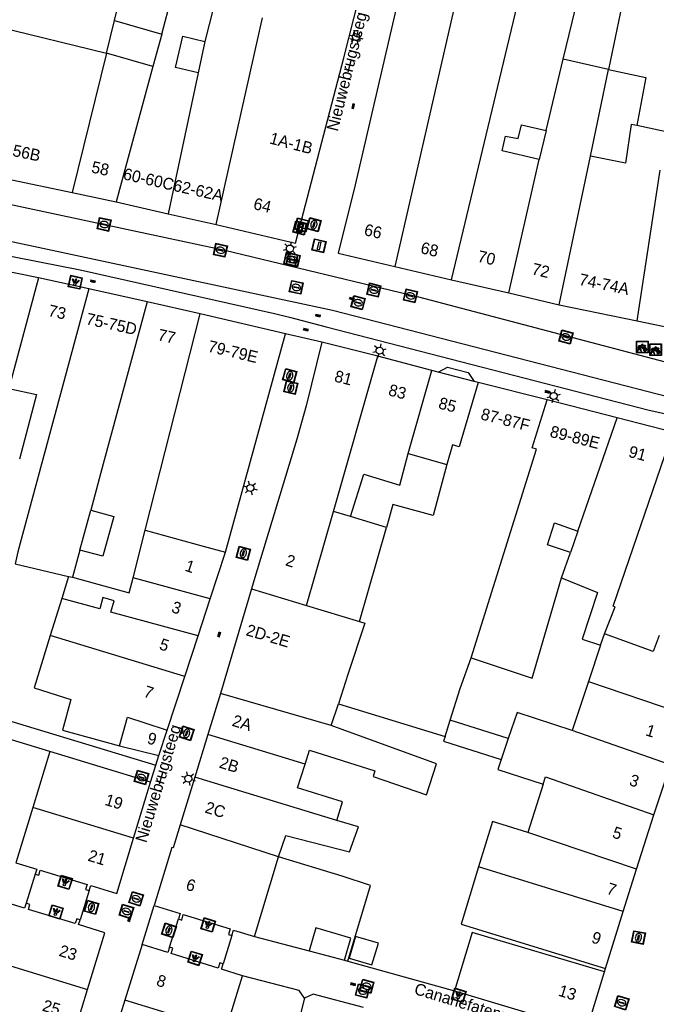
# Model space of a CAD drawing. Header units: metres. Extents: x 93870 to 95789, y 463036 to 464040.
# Tile 25 of 256: x 94020 to 94074, y 463385 to 463469. Entities that reach past the tile are written whole.
import ezdxf
from ezdxf.enums import TextEntityAlignment as Align

# ---------------------------------------------------------------- set-up
doc = ezdxf.new("R2010")
doc.units = ezdxf.units.M
doc.header["$LTSCALE"] = 25.4
for name, color, linetype in [('B_BEBOUWINGSGRENS_0', 1, 'Continuous'), ('B_LUIFEL_1', 200, 'Continuous'), ('B_OVERBOUWLIJN_LIJN_1', 7, 'Continuous'), ('B_TUSSENMUUR_0', 7, 'Continuous'), ('Q_BRANDKRAAN_0', 5, 'Continuous'), ('Q_CAI-KAST_0', 10, 'Continuous'), ('Q_FIETSENREK_0', 6, 'Continuous'), ('Q_INSPECTIE_OF_RIOOLPUT_0', 253, 'Continuous'), ('Q_KOLK_0', 254, 'Continuous'), ('Q_LICHTMAST_0', 2, 'Continuous'), ('Q_LICHTPUNT_1', 7, 'Continuous'), ('Q_STRAATNAAMBORD_0', 7, 'Continuous'), ('Q_WATERLEIDINGPUT_0', 5, 'Continuous'), ('S_GBKN_SYMBOOL_OV_GROOT_0', 7, 'Continuous'), ('T_MUUR_30CM_0', 10, 'Continuous'), ('V_WEGGRENS_0', 7, 'Continuous'), ('Z_GBKN_HUISNUMMER_0', 252, 'Continuous'), ('Z_STRAATNAAM_0', 252, 'Continuous')]:
    doc.layers.add(name, color=color, linetype=linetype)
doc.layers.add('Q_AFSLUITPAAL_0', color=7, linetype='Continuous', true_color=0xf86a3a)

# ---------------------------------------------------------------- blocks, each defined once
blk = doc.blocks.new('Q_STRAATNAAMBORD')
for points in [[(-0.5, 0.5), (0.5, 0.5), (0.5, -0.5), (-0.5, -0.5)], [(-0.369, 0.22), (0.358, 0.22), (0.358, -0.214), (-0.369, -0.214)]]:
    blk.add_lwpolyline(points, close=True)
for points in [[(-0.442, 0.464), (0.438, 0.464, -0.414214), (0.459, 0.442), (0.459, -0.437, -0.414214), (0.438, -0.459), (-0.442, -0.459, -0.414214), (-0.463, -0.437), (-0.463, 0.442), (-0.463, 0.444), (-0.463, 0.446), (-0.463, 0.448), (-0.462, 0.45), (-0.461, 0.451), (-0.46, 0.453), (-0.459, 0.455), (-0.458, 0.456), (-0.457, 0.457), (-0.456, 0.459), (-0.454, 0.46), (-0.453, 0.461), (-0.451, 0.462), (-0.449, 0.462), (-0.447, 0.463), (-0.446, 0.463), (-0.444, 0.464), (-0.442, 0.464)], [(-0.287, 0.16), (0.281, 0.16, -0.414214), (0.303, 0.139), (0.303, -0.134, -0.414214), (0.281, -0.156), (-0.287, -0.156, -0.414214), (-0.308, -0.134), (-0.308, 0.139), (-0.308, 0.14), (-0.308, 0.142), (-0.307, 0.144), (-0.307, 0.146), (-0.306, 0.148), (-0.305, 0.149), (-0.304, 0.151), (-0.303, 0.152), (-0.302, 0.154), (-0.3, 0.155), (-0.299, 0.156), (-0.297, 0.157), (-0.296, 0.158), (-0.294, 0.159), (-0.292, 0.159), (-0.29, 0.16), (-0.288, 0.16), (-0.287, 0.16)]]:
    blk.add_lwpolyline(points, format="xyb")
blk = doc.blocks.new('Q_CAI-KAST')
for points in [[(-0.5, 0.5), (0.5, 0.5), (0.5, -0.5), (-0.5, -0.5)], [(-0.262, 0.264), (0.25, 0.264), (0.25, 0.187), (-0.262, 0.187)], [(-0.262, 0.107), (0.25, 0.107), (0.25, -0.332), (-0.262, -0.332)]]:
    blk.add_lwpolyline(points, close=True)
blk.add_lwpolyline([(-0.442, 0.464), (0.438, 0.464, -0.414214), (0.459, 0.442), (0.459, -0.437, -0.414214), (0.438, -0.459), (-0.442, -0.459, -0.414214), (-0.463, -0.437), (-0.463, 0.442), (-0.463, 0.444), (-0.463, 0.446), (-0.463, 0.448), (-0.462, 0.45), (-0.461, 0.451), (-0.46, 0.453), (-0.459, 0.455), (-0.458, 0.456), (-0.457, 0.457), (-0.456, 0.459), (-0.454, 0.46), (-0.453, 0.461), (-0.451, 0.462), (-0.449, 0.462), (-0.447, 0.463), (-0.446, 0.463), (-0.444, 0.464), (-0.442, 0.464)], format="xyb")
blk.add_circle((-0.177, -0.034), 0.0354)
blk = doc.blocks.new('Q_LICHTMAST')
for points in [[(-0.26, 0.15), (-0.52, 0.3)], [(0, 0.3), (0, 0.6)], [(0.26, 0.15), (0.52, 0.3)], [(-0.26, -0.15), (-0.52, -0.3)], [(0, -0.3), (0, -0.6)], [(0.26, -0.15), (0.52, -0.3)]]:
    blk.add_lwpolyline(points)
blk.add_circle((0, 0), 0.3)
blk = doc.blocks.new('Q_AFSLUITPAAL')
for points in [[(-0.5, 0.5), (0.5, 0.5), (0.5, -0.5), (-0.5, -0.5)], [(-0.08, 0.333), (0.071, 0.333), (0.071, -0.329), (-0.08, -0.329)]]:
    blk.add_lwpolyline(points, close=True)
blk.add_lwpolyline([(-0.442, 0.464), (0.438, 0.464, -0.414214), (0.459, 0.442), (0.459, -0.437, -0.414214), (0.438, -0.459), (-0.442, -0.459, -0.414214), (-0.463, -0.437), (-0.463, 0.442), (-0.463, 0.444), (-0.463, 0.446), (-0.463, 0.448), (-0.462, 0.45), (-0.461, 0.451), (-0.46, 0.453), (-0.459, 0.455), (-0.458, 0.456), (-0.457, 0.457), (-0.456, 0.459), (-0.454, 0.46), (-0.453, 0.461), (-0.451, 0.462), (-0.449, 0.462), (-0.447, 0.463), (-0.446, 0.463), (-0.444, 0.464), (-0.442, 0.464)], format="xyb")
blk = doc.blocks.new('Q_BRANDKRAAN')
blk.add_lwpolyline([(-0.5, 0.5), (0.5, 0.5), (0.5, -0.5), (-0.5, -0.5)], close=True)
for points in [[(-0.442, 0.464), (0.438, 0.464, -0.414214), (0.459, 0.442), (0.459, -0.437, -0.414214), (0.438, -0.459), (-0.442, -0.459, -0.414214), (-0.463, -0.437), (-0.463, 0.442), (-0.463, 0.444), (-0.463, 0.446), (-0.463, 0.448), (-0.462, 0.45), (-0.461, 0.451), (-0.46, 0.453), (-0.459, 0.455), (-0.458, 0.456), (-0.457, 0.457), (-0.456, 0.459), (-0.454, 0.46), (-0.453, 0.461), (-0.451, 0.462), (-0.449, 0.462), (-0.447, 0.463), (-0.446, 0.463), (-0.444, 0.464), (-0.442, 0.464)], [(-0.345, 0.105, 0.380426), (-0.276, -0.18)], [(-0.008, 0.266, 0.240218), (-0.345, 0.105)], [(-0.194, 0.045, 0.853344), (-0.194, -0.032)], [(0.331, 0.111, 0.240191), (-0.008, 0.266)], [(0.185, -0.032, 0.849746), (0.185, 0.045)], [(0.267, -0.176, 0.380426), (0.331, 0.111)], [(-0.276, -0.18, 0.148452), (0.012, -0.257)], [(0.012, -0.257, 0.131742), (0.267, -0.176)]]:
    blk.add_lwpolyline(points, format="xyb")
for points in [[(-0.194, 0.045), (0.185, 0.045)], [(0.185, -0.032), (-0.194, -0.032)]]:
    blk.add_lwpolyline(points)
blk = doc.blocks.new('Q_INSPECTIE_OF_RIOOLPUT')
blk.add_lwpolyline([(-0.5, 0.5), (0.5, 0.5), (0.5, -0.5), (-0.5, -0.5)], close=True)
for points in [[(-0.442, 0.464), (0.438, 0.464, -0.414214), (0.459, 0.442), (0.459, -0.437, -0.414214), (0.438, -0.459), (-0.442, -0.459, -0.414214), (-0.463, -0.437), (-0.463, 0.442), (-0.463, 0.444), (-0.463, 0.446), (-0.463, 0.448), (-0.462, 0.45), (-0.461, 0.451), (-0.46, 0.453), (-0.459, 0.455), (-0.458, 0.456), (-0.457, 0.457), (-0.456, 0.459), (-0.454, 0.46), (-0.453, 0.461), (-0.451, 0.462), (-0.449, 0.462), (-0.447, 0.463), (-0.446, 0.463), (-0.444, 0.464), (-0.442, 0.464)], [(-0.345, 0.105, 0.380426), (-0.276, -0.18)], [(-0.008, 0.266, 0.240218), (-0.345, 0.105)], [(-0.194, 0.045, 0.853344), (-0.194, -0.032)], [(0.331, 0.111, 0.240191), (-0.008, 0.266)], [(0.185, -0.032, 0.849746), (0.185, 0.045)], [(0.267, -0.176, 0.380426), (0.331, 0.111)], [(-0.276, -0.18, 0.148452), (0.012, -0.257)], [(0.012, -0.257, 0.131742), (0.267, -0.176)]]:
    blk.add_lwpolyline(points, format="xyb")
for points in [[(-0.194, 0.045), (0.185, 0.045)], [(0.185, -0.032), (-0.194, -0.032)]]:
    blk.add_lwpolyline(points)
blk = doc.blocks.new('Q_KOLK')
blk.add_lwpolyline([(-0.5, 0.5), (0.5, 0.5), (0.5, -0.5), (-0.5, -0.5)], close=True)
for points in [[(-0.442, 0.464), (0.438, 0.464, -0.414214), (0.459, 0.442), (0.459, -0.437, -0.414214), (0.438, -0.459), (-0.442, -0.459, -0.414214), (-0.463, -0.437), (-0.463, 0.442, -0.414214), (-0.442, 0.464)], [(-0.345, 0.105, 0.380426), (-0.276, -0.18)], [(-0.008, 0.266, 0.240218), (-0.345, 0.105)], [(-0.194, 0.045, 0.853344), (-0.194, -0.032)], [(0.331, 0.111, 0.240191), (-0.008, 0.266)], [(0.185, -0.032, 0.849746), (0.185, 0.045)], [(0.267, -0.176, 0.380426), (0.331, 0.111)], [(-0.276, -0.18, 0.148452), (0.012, -0.257)], [(0.012, -0.257, 0.131742), (0.267, -0.176)]]:
    blk.add_lwpolyline(points, format="xyb")
for points in [[(-0.194, 0.045), (0.185, 0.045)], [(0.185, -0.032), (-0.194, -0.032)]]:
    blk.add_lwpolyline(points)
blk = doc.blocks.new('Q_WATERLEIDINGPUT')
blk.add_lwpolyline([(-0.5, 0.5), (0.5, 0.5), (0.5, -0.5), (-0.5, -0.5)], close=True)
for points in [[(-0.442, 0.464), (0.438, 0.464, -0.414214), (0.459, 0.442), (0.459, -0.437, -0.414214), (0.438, -0.459), (-0.442, -0.459, -0.414214), (-0.463, -0.437), (-0.463, 0.442), (-0.463, 0.444), (-0.463, 0.446), (-0.463, 0.448), (-0.462, 0.45), (-0.461, 0.451), (-0.46, 0.453), (-0.459, 0.455), (-0.458, 0.456), (-0.457, 0.457), (-0.456, 0.459), (-0.454, 0.46), (-0.453, 0.461), (-0.451, 0.462), (-0.449, 0.462), (-0.447, 0.463), (-0.446, 0.463), (-0.444, 0.464), (-0.442, 0.464)], [(-0.345, 0.105, 0.380426), (-0.276, -0.18)], [(-0.008, 0.266, 0.240218), (-0.345, 0.105)], [(-0.194, 0.045, 0.853344), (-0.194, -0.032)], [(0.331, 0.111, 0.240191), (-0.008, 0.266)], [(0.185, -0.032, 0.849746), (0.185, 0.045)], [(0.267, -0.176, 0.380426), (0.331, 0.111)], [(-0.276, -0.18, 0.148452), (0.012, -0.257)], [(0.012, -0.257, 0.131742), (0.267, -0.176)]]:
    blk.add_lwpolyline(points, format="xyb")
for points in [[(-0.194, 0.045), (0.185, 0.045)], [(0.185, -0.032), (-0.194, -0.032)]]:
    blk.add_lwpolyline(points)
blk = doc.blocks.new('Q_LICHTPUNT')
for points in [[(-0.5, 0.5), (0.5, 0.5), (0.5, -0.5), (-0.5, -0.5)], [(-0.463, 0.464), (0.459, 0.464), (0.459, -0.459), (-0.463, -0.459)], [(-0.123, 0.08), (-0.077, 0.051), (-0.255, -0.233), (-0.301, -0.204)], [(-0.033, 0.032), (0.021, 0.032), (0.021, -0.303), (-0.033, -0.303)], [(0.075, 0.051), (0.121, 0.079), (0.293, -0.209), (0.247, -0.236)]]:
    blk.add_lwpolyline(points, close=True)
blk.add_circle((-0.002, 0.21), 0.103)
blk = doc.blocks.new('Q_FIETSENREK')
for points in [[(-0.5, 0.5), (0.5, 0.5), (0.5, -0.5), (-0.5, -0.5)], [(-0.063, 0.145), (0.184, 0.054), (0.037, -0.093)]]:
    blk.add_lwpolyline(points, close=True)
for points in [[(-0.442, 0.464), (0.438, 0.464, -0.414214), (0.459, 0.442), (0.459, -0.437, -0.414214), (0.438, -0.459), (-0.442, -0.459, -0.414214), (-0.463, -0.437), (-0.463, 0.442), (-0.463, 0.444), (-0.463, 0.446), (-0.463, 0.448), (-0.462, 0.45), (-0.461, 0.451), (-0.46, 0.453), (-0.459, 0.455), (-0.458, 0.456), (-0.457, 0.457), (-0.456, 0.459), (-0.454, 0.46), (-0.453, 0.461), (-0.451, 0.462), (-0.449, 0.462), (-0.447, 0.463), (-0.446, 0.463), (-0.444, 0.464), (-0.442, 0.464)], [(-0.181, 0.106, 0.847256), (-0.324, -0.144)], [(-0.193, 0.075, 0.842492), (-0.305, -0.118)], [(-0.171, 0.065, 0.053288), (-0.193, 0.075)], [(-0.185, -0.134, 0.502492), (-0.147, 0.044)], [(-0.149, 0.089, 0.06236), (-0.181, 0.106)], [(-0.165, -0.161, 0.494489), (-0.125, 0.068)], [(-0.324, -0.144, 0.089606), (-0.421, -0.348)], [(-0.296, -0.162, 0.110942), (-0.375, -0.348)], [(-0.294, -0.105, 0.006942), (-0.305, -0.118)], [(-0.296, -0.162, 0.02458), (-0.283, -0.168)], [(-0.212, -0.105, 0.381614), (-0.294, -0.105)], [(-0.283, -0.168, 0.148109), (-0.198, -0.173)], [(-0.223, -0.136, 0.533998), (-0.276, -0.136)], [(-0.276, -0.136, 0.009682), (-0.271, -0.138)], [(-0.271, -0.138, 0.120201), (-0.218, -0.144)], [(-0.218, -0.144, 0.003554), (-0.223, -0.136)], [(-0.185, -0.134, 0.017985), (-0.212, -0.105)], [(-0.122, -0.348, 0.075837), (-0.198, -0.173)], [(-0.075, -0.348, 0.094234), (-0.165, -0.161)], [(0.095, -0.16, 0.385208), (0.186, -0.333)], [(0.209, -0.054, 0.224648), (0.108, -0.128)], [(0.126, -0.171, 0.376993), (0.197, -0.303)], [(0.212, -0.086, 0.20829), (0.139, -0.139)], [(0.186, -0.333, 1), (0.287, -0.06)], [(0.197, -0.303, 1), (0.276, -0.09)], [(0.287, -0.06, 0.086253), (0.238, -0.051)], [(0.276, -0.09, 0.079305), (0.241, -0.083)]]:
    blk.add_lwpolyline(points, format="xyb")
for points in [[(-0.171, 0.065), (-0.263, -0.038), (-0.239, -0.059), (-0.147, 0.044)], [(0.081, 0.221), (-0.003, 0.252), (-0.149, 0.089)], [(-0.125, 0.068), (-0.086, 0.111), (0.018, -0.131), (0.095, -0.16)], [(0.238, -0.051), (0.229, 0.053), (0.261, 0.093), (0.302, 0.078), (0.314, 0.11), (0.192, 0.155), (0.18, 0.123), (0.231, 0.104), (0.207, 0.076), (-0.04, 0.167), (0, 0.216), (0.07, 0.191), (0.081, 0.221)], [(0.209, -0.054), (0.199, 0.029), (0.057, -0.108)], [(-0.421, -0.348), (-0.375, -0.348)], [(-0.122, -0.348), (-0.075, -0.348)], [(0.057, -0.108), (0.108, -0.128)], [(0.126, -0.171), (0.253, -0.218), (0.241, -0.083)], [(0.139, -0.139), (0.222, -0.17), (0.212, -0.086)]]:
    blk.add_lwpolyline(points)
blk = doc.blocks.new('S_GBKN_SYMBOOL_OV_GROOT')
for points in [[(-0.21875, 0.0625), (0.21875, 0.0625)], [(-0.21875, 0), (0.21875, 0)], [(-0.1875, 0.0625), (-0.1875, 0)], [(-0.125, 0.09375), (-0.125, 0.0625)], [(-0.125, 0), (-0.125, -0.0625)], [(-0.0625, 0.0625), (-0.0625, 0)], [(0, 0.09375), (0, 0.0625)], [(0, 0), (0, -0.0625)], [(0.0625, 0.0625), (0.0625, 0)], [(0.125, 0.09375), (0.125, 0.0625)], [(0.125, 0), (0.125, -0.0625)], [(0.1875, 0.0625), (0.1875, 0)], [(-0.21875, -0.0625), (0.21875, -0.0625)], [(-0.1875, -0.0625), (-0.1875, -0.09375)], [(-0.0625, -0.0625), (-0.0625, -0.09375)], [(0.0625, -0.0625), (0.0625, -0.09375)], [(0.1875, -0.0625), (0.1875, -0.09375)]]:
    blk.add_lwpolyline(points)

msp = doc.modelspace()

# ---------------------------------------------------------------- linework, layer by layer
at = {"layer": 'B_BEBOUWINGSGRENS_0'}
for p, q in [((94047.796, 463465.992), (94050.277, 463475.731)), ((94066.529, 463465.881), (94067.828, 463471.256)), ((94071.732, 463471.342), (94070.42, 463465.008)), ((94027.529, 463466.404), (94028.213, 463469.19)), ((94028.213, 463469.19), (94032.247, 463468.03)), ((94032.247, 463468.03), (94031.5, 463465.273)), ((94035.944, 463467.405), (94035.366, 463464.712)), ((94031.5, 463465.273), (94027.529, 463466.404)), ((94043.673, 463450.18), (94047.796, 463465.992)), ((94070.42, 463465.008), (94066.529, 463465.881)), ((94068.869, 463457.617), (94070.42, 463465.008)), ((94065.071, 463459.781), (94064.5, 463457.327)), ((94024.607, 463454.513), (94028.367, 463453.71)), ((94028.367, 463453.71), (94032.788, 463452.693)), ((94032.788, 463452.693), (94036.887, 463451.782)), ((94036.887, 463451.782), (94043.673, 463450.18)), ((94047.32, 463449.329), (94052.153, 463448.19)), ((94021.717, 463447.215), (94017.554, 463448.068)), ((94052.153, 463448.19), (94056.987, 463447.051)), ((94026.018, 463446.269), (94021.717, 463447.215)), ((94056.987, 463447.051), (94061.907, 463445.93)), ((94030.999, 463445.162), (94026.018, 463446.269)), ((94061.907, 463445.93), (94066.203, 463444.916)), ((94035.533, 463444.155), (94030.999, 463445.162)), ((94066.203, 463444.916), (94072.868, 463443.54)), ((94042.822, 463442.424), (94035.533, 463444.155)), ((94072.868, 463443.54), (94077.273, 463442.636)), ((94037.702, 463423.798), (94042.822, 463442.424)), ((94050.713, 463440.522), (94045.922, 463441.732)), ((94055.329, 463439.314), (94050.713, 463440.522)), ((94065.168, 463436.796), (94059.267, 463438.282)), ((94071.157, 463435.272), (94065.168, 463436.796)), ((94075.891, 463434.044), (94071.157, 463435.272)), ((94053.288, 463432.231), (94056.612, 463431.272)), ((94025.26, 463423.977), (94026.184, 463427.386)), ((94051.46, 463425.89), (94048.38, 463426.85)), ((94067.787, 463425.592), (94067.151, 463423.766)), ((94036.386, 463419.804), (94037.702, 463423.798)), ((94024.296, 463421.713), (94023.712, 463419.832)), ((94023.712, 463419.832), (94022.734, 463416.677)), ((94035.364, 463416.662), (94036.386, 463419.804)), ((94034.218, 463413.182), (94035.364, 463416.662)), ((94069.732, 463415.856), (94068.698, 463412.753)), ((94032.706, 463408.6), (94034.218, 463413.182)), ((94068.698, 463412.753), (94067.3, 463408.56)), ((94037.269, 463411.725), (94036.189, 463408.222)), ((94046.726, 463408.986), (94047.334, 463410.842)), ((94047.334, 463410.842), (94056.453, 463408.074)), ((94056.453, 463408.074), (94056.893, 463409.462)), ((94031.994, 463406.439), (94032.706, 463408.6)), ((94036.189, 463408.222), (94035.067, 463404.581)), ((94028.643, 463407.266), (94031.994, 463406.439)), ((94061.852, 463407.889), (94061.251, 463406.087)), ((94022.686, 463406.784), (94021.229, 463402.004)), ((94031.299, 463404.17), (94022.686, 463406.784)), ((94074.283, 463401.362), (94075.698, 463405.642)), ((94029.839, 463399.369), (94031.299, 463404.17)), ((94035.067, 463404.581), (94033.814, 463400.512)), ((94064.841, 463404.004), (94063.515, 463399.873)), ((94021.229, 463402.004), (94019.814, 463397.36)), ((94072.808, 463396.74), (94074.283, 463401.362)), ((94028.407, 463394.66), (94029.839, 463399.369)), ((94040.18, 463390.979), (94042.223, 463397.8)), ((94071.652, 463393.133), (94072.808, 463396.74)), ((94070.156, 463388.258), (94071.652, 463393.133)), ((94025.916, 463386.457), (94027.39, 463391.312)), ((94045.412, 463391.728), (94044.834, 463389.751)), ((94030.569, 463390.301), (94029.1, 463385.555)), ((94044.834, 463389.751), (94047.85, 463388.956)), ((94068.9, 463384.155), (94070.068, 463387.962)), ((94037.713, 463382.927), (94039.151, 463387.641)), ((94024.549, 463381.951), (94025.916, 463386.457)), ((94057.248, 463386.352), (94068.539, 463382.979)), ((94044.436, 463385.712), (94041.946, 463376.149))]:
    msp.add_line(p, q, dxfattribs=at)
for points in [[(94053.556, 463475.763), (94048.76, 463455.147), (94047.32, 463449.329)], [(94035.366, 463464.712), (94033.423, 463465.172), (94034.057, 463467.852), (94035.944, 463467.405)], [(94070.42, 463465.008), (94073.6, 463464.33), (94072.82, 463460.229)], [(94064.5, 463457.327), (94061.324, 463458.066), (94061.615, 463459.325), (94062.703, 463459.105), (94062.974, 463460.268), (94065.071, 463459.781)], [(94072.82, 463460.229), (94072.349, 463460.301), (94071.848, 463457.012), (94068.869, 463457.617)], [(94013.911, 463456.743), (94014.252, 463456.678), (94024.607, 463454.513)], [(94045.922, 463441.732), (94044.595, 463436.303), (94043.8, 463433.452), (94040.21, 463421.644), (94039.922, 463420.679)], [(94059.267, 463438.282), (94058.931, 463438.381), (94055.851, 463439.172), (94055.329, 463439.314)], [(94019.192, 463437.76), (94021.562, 463437.253), (94020.1, 463431.73)], [(94048.38, 463426.85), (94049.51, 463430.47), (94052.59, 463429.51), (94053.288, 463432.231)], [(94056.612, 463431.272), (94055.421, 463426.918), (94051.998, 463427.855), (94051.46, 463425.89)], [(94026.184, 463427.386), (94028.154, 463426.852), (94027.231, 463423.443), (94025.26, 463423.977)], [(94067.151, 463423.766), (94065.197, 463424.415), (94065.784, 463426.289), (94067.787, 463425.592)], [(94019.972, 463423.819), (94019.73, 463422.805), (94024.296, 463421.713)], [(94058.67, 463414.78), (94063.89, 463413.05), (94066.4, 463421.61)], [(94066.4, 463421.61), (94069.48, 463420.36), (94068.16, 463416.38), (94069.732, 463415.856)], [(94039.922, 463420.679), (94038.612, 463416.255), (94037.269, 463411.725)], [(94022.734, 463416.677), (94021.349, 463412.213), (94024.494, 463411.225), (94023.776, 463408.591), (94028.643, 463407.266)], [(94056.893, 463409.462), (94057.743, 463412.145), (94058.67, 463414.78)], [(94067.3, 463408.56), (94062.596, 463410.118), (94061.852, 463407.889)], [(94044.497, 463405.701), (94044.87, 463406.88), (94050.45, 463405.12), (94050.3, 463404.64), (94054.873, 463403.091), (94055.706, 463405.718), (94046.726, 463408.986)], [(94047.202, 463400.899), (94047.701, 463402.477), (94043.86, 463403.69), (94044.497, 463405.701)], [(94061.251, 463406.087), (94060.965, 463405.229), (94064.841, 463404.004)], [(94042.223, 463397.8), (94042.86, 463399.6), (94048.3, 463398.21), (94049.066, 463400.334), (94047.202, 463400.899)], [(94063.515, 463399.873), (94060.5, 463400.799), (94059.31, 463396.922)], [(94033.814, 463400.512), (94033.214, 463398.559), (94033.119, 463398.588), (94031.592, 463393.632)], [(94019.814, 463397.36), (94019.787, 463397.279), (94021.574, 463396.73), (94021.445, 463396.31), (94021.76, 463396.214), (94021.878, 463396.637), (94025.892, 463395.42), (94025.752, 463395.003), (94026.054, 463394.902), (94026.184, 463395.332), (94028.407, 463394.66)], [(94059.31, 463396.922), (94057.813, 463392.048), (94070.156, 463388.258)], [(94020.665, 463393.824), (94020.536, 463393.401), (94017.269, 463394.399), (94017.244, 463394.316)], [(94027.39, 463391.312), (94025.147, 463391.998), (94025.276, 463392.421), (94024.987, 463392.507), (94024.86, 463392.086), (94020.858, 463393.302), (94020.991, 463393.721), (94020.665, 463393.824)], [(94031.592, 463393.632), (94033.829, 463392.942), (94033.683, 463392.486), (94033.969, 463392.393), (94034.091, 463392.862), (94038.104, 463391.633), (94037.954, 463391.167), (94038.247, 463391.072), (94038.389, 463391.533), (94040.18, 463390.979)], [(94047.85, 463388.956), (94048.406, 463390.854), (94045.412, 463391.728)], [(94070.068, 463387.962), (94058.777, 463391.335), (94057.248, 463386.352)], [(94032.921, 463390.07), (94032.777, 463389.612), (94030.569, 463390.301)], [(94039.151, 463387.641), (94037.362, 463388.191), (94037.504, 463388.655), (94037.212, 463388.749), (94037.062, 463388.282), (94033.062, 463389.526), (94033.209, 463389.98), (94032.921, 463390.07)], [(94029.1, 463385.555), (94027.631, 463380.809), (94027.727, 463380.779)], [(94049.494, 463384.913), (94045.173, 463386.052), (94044.436, 463385.712)]]:
    msp.add_lwpolyline(points, dxfattribs=at)
at = {"layer": 'B_LUIFEL_1'}
msp.add_line((94061.852, 463407.889), (94056.893, 463409.462), dxfattribs=at)
for points in [[(94056.453, 463408.074), (94056.319, 463407.65), (94061.251, 463406.087)], [(94048.798, 463390.989), (94048.254, 463389.124), (94050.208, 463388.554), (94050.752, 463390.419), (94048.798, 463390.989)]]:
    msp.add_lwpolyline(points, dxfattribs=at)
at = {"layer": 'B_OVERBOUWLIJN_LIJN_1'}
for p, q in [((94021.445, 463396.31), (94020.665, 463393.824)), ((94026.054, 463394.902), (94025.276, 463392.421)), ((94032.921, 463390.07), (94033.683, 463392.486)), ((94038.247, 463391.072), (94037.504, 463388.655))]:
    msp.add_line(p, q, dxfattribs=at)
msp.add_lwpolyline([(94055.851, 463439.172), (94056.659, 463439.603), (94058.43, 463439.139), (94058.931, 463438.381)], dxfattribs=at)
at = {"layer": 'B_TUSSENMUUR_0'}
for p, q in [((94028.213, 463469.19), (94030.443, 463478.263)), ((94032.247, 463468.03), (94034.859, 463477.668)), ((94058.34, 463475.118), (94052.153, 463448.19)), ((94056.987, 463447.051), (94063.021, 463472.192)), ((94036.68, 463470.308), (94035.944, 463467.405)), ((94017.263, 463468.904), (94027.529, 463466.404)), ((94036.887, 463451.782), (94040.847, 463469.414)), ((94027.529, 463466.404), (94024.607, 463454.513)), ((94031.5, 463465.273), (94028.367, 463453.71)), ((94065.071, 463459.781), (94066.529, 463465.881)), ((94035.366, 463464.712), (94032.788, 463452.693)), ((94075.326, 463459.684), (94072.82, 463460.229)), ((94061.907, 463445.93), (94064.5, 463457.327)), ((94066.203, 463444.916), (94068.869, 463457.617)), ((94072.868, 463443.54), (94074.827, 463456.407)), ((94021.717, 463447.215), (94019.192, 463437.76)), ((94030.849, 463425.663), (94035.533, 463444.155)), ((94046.911, 463427.272), (94050.713, 463440.522)), ((94053.288, 463432.231), (94055.329, 463439.314)), ((94067.787, 463425.592), (94071.157, 463435.272)), ((94044.61, 463419.254), (94046.911, 463427.272)), ((94048.38, 463426.85), (94046.911, 463427.272)), ((94049.138, 463417.878), (94051.46, 463425.89)), ((94029.803, 463421.595), (94030.849, 463425.663)), ((94025.26, 463423.977), (94024.631, 463421.654)), ((94066.4, 463421.61), (94067.151, 463423.766)), ((94024.296, 463421.713), (94024.631, 463421.654)), ((94036.386, 463419.804), (94029.803, 463421.595)), ((94039.922, 463420.679), (94044.61, 463419.254)), ((94044.61, 463419.254), (94049.138, 463417.878)), ((94034.218, 463413.182), (94022.734, 463416.677)), ((94069.732, 463415.856), (94070.057, 463416.832)), ((94068.698, 463412.753), (94077.083, 463409.893)), ((94046.726, 463408.986), (94037.269, 463411.725)), ((94044.497, 463405.701), (94036.189, 463408.222)), ((94075.698, 463405.642), (94067.3, 463408.56)), ((94047.202, 463400.899), (94035.067, 463404.581)), ((94029.839, 463399.369), (94021.229, 463402.004)), ((94042.223, 463397.8), (94033.814, 463400.512)), ((94072.808, 463396.74), (94063.515, 463399.873)), ((94071.652, 463393.133), (94059.31, 463396.922)), ((94015.804, 463389.573), (94025.916, 463386.457)), ((94037.713, 463382.927), (94029.1, 463385.555))]:
    msp.add_line(p, q, dxfattribs=at)
for points in [[(94026.018, 463446.269), (94025.057, 463442.702), (94019.972, 463423.819)], [(94030.999, 463445.162), (94027.255, 463431.339), (94026.184, 463427.386)], [(94059.267, 463438.282), (94057.663, 463432.798), (94057.087, 463432.964), (94056.612, 463431.272)], [(94058.67, 463414.78), (94064.247, 463432.584), (94063.875, 463432.701), (94065.168, 463436.796)], [(94070.057, 463416.832), (94070.973, 463419.118), (94070.803, 463419.178), (94075.891, 463434.044)], [(94030.849, 463425.663), (94035.786, 463424.319), (94037.702, 463423.798)], [(94024.631, 463421.654), (94029.479, 463420.336), (94029.803, 463421.595)], [(94035.364, 463416.662), (94027.915, 463418.686), (94028.178, 463419.653), (94027.214, 463419.916), (94026.951, 463418.951), (94023.712, 463419.832)], [(94049.138, 463417.878), (94049.594, 463417.739), (94048.158, 463413.356), (94047.334, 463410.842)], [(94074.728, 463416.685), (94074.233, 463415.322), (94070.057, 463416.832)], [(94028.643, 463407.266), (94029.319, 463409.717), (94030.803, 463409.228), (94032.706, 463408.6)], [(94064.841, 463404.004), (94065.028, 463404.629), (94074.283, 463401.362)]]:
    msp.add_lwpolyline(points, dxfattribs=at)
at = {"layer": 'T_MUUR_30CM_0'}
for p, q in [((94040.18, 463390.979), (94044.834, 463389.751)), ((94047.85, 463388.956), (94048.152, 463388.876))]:
    msp.add_line(p, q, dxfattribs=at)
for points in [[(94048.152, 463388.876), (94050.067, 463395.339), (94047.647, 463396.149), (94042.223, 463397.8)], [(94044.436, 463385.712), (94043.984, 463386.372), (94039.151, 463387.641)]]:
    msp.add_lwpolyline(points, dxfattribs=at)
at = {"layer": 'V_WEGGRENS_0'}
for p, q in [((94043.174, 463443.845), (94046.287, 463443.043)), ((94045.922, 463441.732), (94042.822, 463442.424)), ((94031.741, 463405.603), (94031.994, 463406.439)), ((94031.299, 463404.17), (94031.741, 463405.603)), ((94030.569, 463390.301), (94031.592, 463393.632)), ((94048.152, 463388.876), (94057.248, 463386.352)), ((94070.068, 463387.962), (94070.156, 463388.258))]:
    msp.add_line(p, q, dxfattribs=at)
for points in [[(93954.845, 463466.775), (93957.225, 463466.147), (93967.344, 463463.569), (94000, 463456.969), (94017.084, 463453.968), (94037.649, 463449.577), (94054.184, 463445.586), (94078.386, 463439.231), (94089.178, 463436.919), (94091.361, 463436.605)], [(94142.719, 463424.079), (94086, 463434.648), (94076.549, 463436.774), (94046.837, 463444.439), (94002.505, 463453.905), (93975.51, 463458.926), (93969.612, 463460.06)], [(94005.993, 463451.411), (94007.545, 463451.121), (94012.523, 463450.391), (94025.275, 463447.908), (94041.889, 463444.176), (94043.174, 463443.845)], [(94046.287, 463443.043), (94073.895, 463435.928), (94085.697, 463433.305)], [(94017.302, 463423.174), (94017.425, 463423.755), (94018.915, 463423.353), (94015.562, 463410.513), (94031.741, 463405.603)], [(94022.686, 463406.784), (94015.18, 463409.043), (94015.004, 463408.266), (94015.587, 463408.052), (94015.225, 463406.995)]]:
    msp.add_lwpolyline(points, dxfattribs=at)
at = {"layer": 'Z_STRAATNAAM_0'}
for p, q in [((94048.178, 463464.806), (94048.42, 463465.776)), ((94032.066, 463404.021), (94032.353, 463404.979))]:
    msp.add_line(p, q, dxfattribs=at)

# ---------------------------------------------------------------- block references
at = {"layer": 'Q_AFSLUITPAAL_0', "rotation": 166.8654810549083}
msp.add_blockref('Q_AFSLUITPAAL', (94045.682, 463449.958), dxfattribs=at)
at = {"layer": 'Q_BRANDKRAAN_0', "rotation": 166.4302430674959}
msp.add_blockref('Q_BRANDKRAAN', (94043.269, 463448.8), dxfattribs=at)
at = {"layer": 'Q_CAI-KAST_0', "rotation": 75.3854690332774}
msp.add_blockref('Q_CAI-KAST', (94044.204, 463451.736), dxfattribs=at)
at = {"layer": 'Q_FIETSENREK_0'}
for p in [(94073.297, 463441.309), (94074.427, 463441.087)]:
    msp.add_blockref('Q_FIETSENREK', p, dxfattribs=at)
at = {"layer": 'Q_INSPECTIE_OF_RIOOLPUT_0'}
for p, rotation in [((94045.252, 463451.761), 75.3854690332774), ((94043.733, 463446.407), 167.9469096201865), ((94049.021, 463445.096), 165.5344300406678), ((94043.186, 463438.864), 74.62989759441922), ((94029.234, 463393.129), 162.1118430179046), ((94049.398, 463386.328), 165.2329429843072), ((94071.535, 463385.335), 162.9419344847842)]:
    msp.add_blockref('Q_INSPECTIE_OF_RIOOLPUT', p, dxfattribs=dict(at, rotation=rotation))
at = {"layer": 'Q_KOLK_0'}
for p, rotation in [((94027.327, 463451.778), 167.9472989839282), ((94037.26, 463449.577), 167.9472989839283), ((94053.489, 463445.682), 166.4302430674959), ((94066.771, 463442.169), 165.2873219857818), ((94043.277, 463437.856), 76.2646169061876), ((94039.223, 463423.703), 74.62989759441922), ((94034.379, 463408.326), 71.7377866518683), ((94030.521, 463404.564), 163.1172333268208), ((94030.064, 463394.207), 162.1118430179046), ((94026.256, 463393.476), 73.0401529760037), ((94032.87, 463391.512), 72.24621065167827), ((94072.972, 463390.897), 79.00706962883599), ((94049.764, 463386.741), 164.491484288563)]:
    msp.add_blockref('Q_KOLK', p, dxfattribs=dict(at, rotation=rotation))
at = {"layer": 'Q_LICHTMAST_0'}
for p, rotation in [((94048.835, 463467.78), 75.70795498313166), ((94043.196, 463449.718), 166.7171328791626), ((94050.852, 463440.992), 165.3346699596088), ((94065.723, 463437.128), 165.7231516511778), ((94039.825, 463429.276), 74.62989759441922), ((94034.528, 463404.465), 72.88440869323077)]:
    msp.add_blockref('Q_LICHTMAST', p, dxfattribs=dict(at, rotation=rotation))
at = {"layer": 'Q_LICHTPUNT_1'}
for p, rotation in [((94024.866, 463446.838), 167.5953769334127), ((94023.996, 463395.611), 163.1332821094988), ((94023.218, 463393.077), 163.0986967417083), ((94036.215, 463391.975), 162.9725479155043), ((94035.1, 463389.121), 162.7243062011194), ((94057.626, 463385.967), 163.3673522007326)]:
    msp.add_blockref('Q_LICHTPUNT', p, dxfattribs=dict(at, rotation=rotation))
at = {"layer": 'Q_STRAATNAAMBORD_0', "rotation": 75.3854690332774}
msp.add_blockref('Q_STRAATNAAMBORD', (94044.062, 463451.475), dxfattribs=at)
at = {"layer": 'Q_WATERLEIDINGPUT_0', "rotation": 166.4302430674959}
for p in [(94043.482, 463448.768), (94050.363, 463446.174)]:
    msp.add_blockref('Q_WATERLEIDINGPUT', p, dxfattribs=at)
at = {"layer": 'S_GBKN_SYMBOOL_OV_GROOT_0'}
for p, rotation in [((94048.614, 463461.882), 76.90393750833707), ((94043.074, 463449.311), 166.7171328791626), ((94026.377, 463446.918), 167.4699743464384), ((94048.5, 463445.427), 165.5344300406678), ((94045.608, 463443.987), 167.9469096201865), ((94044.564, 463442.789), 165.5530876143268), ((94065.2, 463437.471), 165.8655613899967), ((94037.165, 463416.776), 73.505340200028), ((94029.491, 463392.477), 72.92749350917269), ((94048.608, 463386.904), 165.2329429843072)]:
    msp.add_blockref('S_GBKN_SYMBOOL_OV_GROOT', p, dxfattribs=dict(at, rotation=rotation))

# ---------------------------------------------------------------- texts
at = {"layer": 'Z_GBKN_HUISNUMMER_0', "linetype": 'Continuous'}
for s, rotation, p in [('1A-1B', 345.4, (94043.315, 463458.717)), ('56-56B', 348.2, (94019.769, 463458.075)), ('58', 348, (94027.009, 463456.556)), ('60-60C', 347.1, (94031.138, 463455.638)), ('62-62A', 347.5, (94035.38, 463454.678)), ('64', 346.7, (94040.854, 463453.414)), ('66', 346.8, (94050.31, 463451.193)), ('68', 346.8, (94055.132, 463449.65)), ('70', 347.2, (94060.002, 463448.928)), ('72', 346.7, (94064.629, 463447.856)), ('74-74A', 348.3, (94070.041, 463446.676)), ('73', 347.6, (94023.33, 463444.3)), ('75-75D', 347.5, (94027.966, 463443.275)), ('77', 347.5, (94032.681, 463442.228)), ('79-79E', 346.6, (94038.342, 463440.919)), ('81', 345.8, (94047.77, 463438.687)), ('83', 345.3, (94052.388, 463437.499)), ('85', 345.3, (94056.664, 463436.38)), ('87-87F', 345.8, (94061.607, 463435.115)), ('89-89E', 345.7, (94067.546, 463433.611)), ('91', 345.4, (94072.896, 463432.238)), ('2', 343.1, (94043.254, 463423.062)), ('1', 341.8, (94034.67, 463422.583)), ('3', 342, (94033.515, 463419.06)), ('2D-2E', 343.5, (94041.341, 463416.668)), ('5', 341.8, (94032.473, 463415.875)), ('7', 341.7, (94031.144, 463411.845)), ('2A', 342.9, (94039.118, 463409.237)), ('1', 342, (94074.013, 463408.542)), ('9', 345.6, (94031.425, 463407.868)), ('2B', 342.9, (94038.017, 463405.665)), ('3', 341.7, (94072.617, 463404.287)), ('19', 343.1, (94028.177, 463402.497)), ('2C', 342.9, (94036.83, 463401.811)), ('5', 342.3, (94071.164, 463399.811)), ('21', 343.1, (94026.731, 463397.742)), ('6', 342.9, (94034.745, 463395.374)), ('7', 342.2, (94070.682, 463395.02)), ('9', 342.9, (94069.385, 463390.858)), ('23', 343.1, (94024.261, 463389.611)), ('8', 342.8, (94032.223, 463387.189)), ('13', 342.9, (94066.913, 463386.204)), ('25', 343.1, (94022.84, 463384.93))]:
    msp.add_text(s, height=1, rotation=rotation, dxfattribs=at).set_placement(p, align=Align.MIDDLE)
at = {"layer": 'Z_STRAATNAAM_0', "linetype": 'Continuous'}
for s, rotation, p in [('Nieuwebrugsteeg', 75.99156, (94048.178, 463464.806)), ('Nieuwebrugsteeg', 73.32271, (94032.066, 463404.021)), ('Cananefatenpoort', 343.13919, (94058.973, 463384.899))]:
    msp.add_text(s, height=1, rotation=rotation, dxfattribs=at).set_placement(p, align=Align.MIDDLE)

doc.saveas('drawing.dxf')
